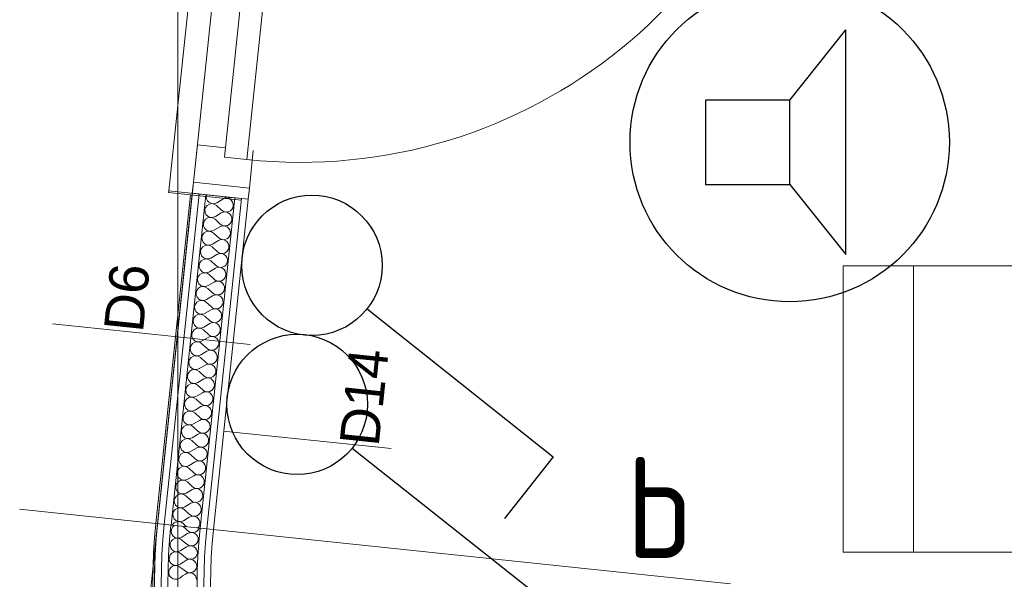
# Model space of a CAD drawing. Header units: millimetres. Extents: x -39149 to 267781, y -2340 to 58540.
# Tile 210 of 244: x 35730 to 37482, y 39961 to 40957. Entities that reach past the tile are written whole.
import ezdxf
from ezdxf.enums import TextEntityAlignment as Align

# ---------------------------------------------------------------- set-up
doc = ezdxf.new("R2010")
doc.units = ezdxf.units.MM
doc.header["$LTSCALE"] = 100
doc.header["$MEASUREMENT"] = 0
doc.linetypes.add('B0605', pattern=[141, 70, -35, 1, -35])
doc.linetypes.add('B0701', pattern=[46.823999, 31.199999, -15.624])
for name, color, linetype in [('22 C Binnenwanden', 7, 'Continuous'), ('22 C Binnenwanden Doorsnede-arcering', 7, 'Continuous'), ('22 C Binnenwanden Laagscheidingslijnen', 7, 'Continuous'), ('22 C Binnenwanden Ramen', 7, 'Continuous'), ('22 NC Binnenwanden', 7, 'Continuous'), ('22 NC Binnenwanden Deuren', 7, 'Continuous'), ('45 Plafond', 7, 'Continuous'), ('82 Interieur', 7, 'Continuous'), ('A Markers details', 7, 'Continuous'), ('A Stramien', 7, 'Continuous'), ('EL6311--_LICHT_BINNEN', 3, 'Continuous'), ('EL6421--_GELUID', 3, 'Continuous'), ('T Maatvoering 1_ 50', 7, 'Continuous')]:
    doc.layers.add(name, color=color, linetype=linetype)
doc.styles.add('buro-012', font='isocp.shx', dxfattribs={"height": 120})
doc.styles.add('BURO-018', font='isocp.shx', dxfattribs={"height": 180})
doc.styles.add('GENERATED_STYLE_3', font='swiss.ttf', dxfattribs={"width": 0.96})

# ---------------------------------------------------------------- blocks, each defined once
blk = doc.blocks.new('Slab_121_7', base_point=(40134.1, 38927.6))
at = {"layer": '45 Plafond', "color": 8, "linetype": 'B0701', "lineweight": 0}
blk.add_lwpolyline([(40134.1, 38927.6), (36994.9, 38927.6, -0.445204), (35975.5, 40059.7), (35886.2, 39209.2, 0.445204), (36994.9, 37978), (40267.5, 37978)], format="xyb", close=True, dxfattribs=at)
blk = doc.blocks.new('*X615')
at = {"layer": '22 C Binnenwanden Doorsnede-arcering', "color": 8, "linetype": 'Continuous', "lineweight": 0}
for p, q in [((36080.9, 40631.4), (36091.5, 40637.8)), ((36078.3, 40606.8), (36088.9, 40613.1)), ((36080.3, 40626.5), (36089.4, 40618.1)), ((36077.8, 40601.9), (36086.8, 40593.4)), ((36075.7, 40582.2), (36086.3, 40588.5)), ((36073.1, 40557.5), (36083.7, 40563.9)), ((36075.2, 40577.2), (36084.3, 40568.8)), ((36072.6, 40552.6), (36081.7, 40544.2)), ((36070, 40528), (36079.1, 40519.6)), ((36070.5, 40532.9), (36081.1, 40539.3)), ((36067.9, 40508.3), (36078.6, 40514.6)), ((36065.3, 40483.7), (36076, 40490)), ((36067.4, 40503.4), (36076.5, 40494.9)), ((36064.8, 40478.7), (36073.9, 40470.3)), ((36062.8, 40459), (36073.4, 40465.4)), ((36060.2, 40434.4), (36070.8, 40440.8)), ((36062.2, 40454.1), (36071.3, 40445.7)), ((36059.7, 40429.5), (36068.7, 40421.1)), ((36057.1, 40404.9), (36066.1, 40396.4)), ((36057.6, 40409.8), (36068.2, 40416.1)), ((36055, 40385.2), (36065.6, 40391.5)), ((36054.5, 40380.2), (36063.6, 40371.8)), ((36051.9, 40355.6), (36061, 40347.2)), ((36052.4, 40360.5), (36063, 40366.9)), ((36049.8, 40335.9), (36060.5, 40342.3)), ((36047.2, 40311.3), (36057.9, 40317.6)), ((36049.3, 40331), (36058.4, 40322.6)), ((36046.7, 40306.3), (36055.8, 40297.9)), ((36044.1, 40281.7), (36053.2, 40273.3)), ((36044.7, 40286.6), (36055.3, 40293)), ((36042.1, 40262), (36052.7, 40268.4)), ((36041.6, 40257.1), (36050.6, 40248.7)), ((36039, 40232.5), (36048, 40224)), ((36039.5, 40237.4), (36050.1, 40243.7)), ((36036.9, 40212.8), (36047.5, 40219.1)), ((36034.3, 40188.1), (36044.9, 40194.5)), ((36036.4, 40207.8), (36045.5, 40199.4)), ((36033.8, 40183.2), (36042.9, 40174.8)), ((36031.2, 40158.6), (36040.3, 40150.2)), ((36031.7, 40163.5), (36042.4, 40169.9)), ((36029.1, 40138.9), (36039.8, 40145.2)), ((36028.6, 40134), (36037.7, 40125.5)), ((36026, 40109.3), (36035.1, 40100.9)), ((36026.6, 40114.3), (36037.2, 40120.6)), ((36024, 40089.6), (36034.6, 40096)), ((36021.4, 40065), (36032, 40071.4)), ((36023.5, 40084.7), (36032.5, 40076.3)), ((36020.9, 40060.1), (36027.2, 40054.2))]:
    blk.add_line(p, q, dxfattribs=at)
for centre, start, end in [((36074.5, 40642), 163.958, 300.8746), ((36097.8, 40627.1), 354.0047, 120.8746), ((36100.4, 40651.8), 229.6489, 298.3605), ((36071.9, 40617.4), 47.1348, 300.8746), ((36095.3, 40602.5), 354.0047, 120.8746), ((36097.8, 40627.1), 227.1348, 354.0047), ((36069.3, 40592.8), 47.1348, 300.8746), ((36095.3, 40602.5), 227.1348, 354.0047), ((36066.8, 40568.2), 47.1348, 300.8746), ((36092.7, 40577.9), 354.0047, 120.8746), ((36090.1, 40553.3), 354.0047, 120.8746), ((36092.7, 40577.9), 227.1348, 354.0047), ((36064.2, 40543.5), 47.1348, 300.8746), ((36090.1, 40553.3), 227.1348, 354.0047), ((36061.6, 40518.9), 47.1348, 300.8746), ((36087.5, 40528.6), 227.1348, 354.0047), ((36087.5, 40528.6), 354.0047, 120.8746), ((36084.9, 40504), 354.0047, 120.8746), ((36059, 40494.3), 47.1348, 300.8746), ((36082.3, 40479.4), 354.0047, 120.8746), ((36084.9, 40504), 227.1348, 354.0047), ((36056.4, 40469.7), 47.1348, 300.8746), ((36082.3, 40479.4), 227.1348, 354.0047), ((36053.8, 40445), 47.1348, 300.8746), ((36079.7, 40454.8), 354.0047, 120.8746), ((36077.2, 40430.1), 354.0047, 120.8746), ((36079.7, 40454.8), 227.1348, 354.0047), ((36051.2, 40420.4), 47.1348, 300.8746), ((36077.2, 40430.1), 227.1348, 354.0047), ((36048.6, 40395.8), 47.1348, 300.8746), ((36074.6, 40405.5), 227.1348, 354.0047), ((36074.6, 40405.5), 354.0047, 120.8746), ((36072, 40380.9), 354.0047, 120.8746), ((36046.1, 40371.2), 47.1348, 300.8746), ((36069.4, 40356.3), 354.0047, 120.8746), ((36072, 40380.9), 227.1348, 354.0047), ((36043.5, 40346.5), 47.1348, 300.8746), ((36069.4, 40356.3), 227.1348, 354.0047), ((36040.9, 40321.9), 47.1348, 300.8746), ((36066.8, 40331.6), 354.0047, 120.8746), ((36064.2, 40307), 354.0047, 120.8746), ((36066.8, 40331.6), 227.1348, 354.0047), ((36038.3, 40297.3), 47.1348, 300.8746), ((36064.2, 40307), 227.1348, 354.0047), ((36035.7, 40272.6), 47.1348, 300.8746), ((36061.6, 40282.4), 227.1348, 354.0047), ((36061.6, 40282.4), 354.0047, 120.8746), ((36059.1, 40257.7), 354.0047, 120.8746), ((36033.1, 40248), 47.1348, 300.8746), ((36056.5, 40233.1), 354.0047, 120.8746), ((36059.1, 40257.7), 227.1348, 354.0047), ((36030.5, 40223.4), 47.1348, 300.8746), ((36056.5, 40233.1), 227.1348, 354.0047), ((36028, 40198.8), 47.1348, 300.8746), ((36053.9, 40208.5), 354.0047, 120.8746), ((36051.3, 40183.9), 354.0047, 120.8746), ((36053.9, 40208.5), 227.1348, 354.0047), ((36025.4, 40174.1), 47.1348, 300.8746), ((36051.3, 40183.9), 227.1348, 354.0047), ((36022.8, 40149.5), 47.1348, 300.8746), ((36048.7, 40159.2), 227.1348, 354.0047), ((36048.7, 40159.2), 354.0047, 120.8746), ((36046.1, 40134.6), 354.0047, 120.8746), ((36020.2, 40124.9), 47.1348, 300.8746), ((36043.5, 40110), 354.0047, 120.8746), ((36046.1, 40134.6), 227.1348, 354.0047), ((36017.6, 40100.3), 47.1348, 300.8746), ((36043.5, 40110), 227.1348, 354.0047), ((36015, 40075.6), 47.1348, 300.8746), ((36040.9, 40085.4), 354.0047, 120.8746), ((36038.4, 40060.7), 354.0047, 120.8746), ((36040.9, 40085.4), 227.1348, 354.0047), ((36012.4, 40051), 47.1348, 151.4311), ((36038.4, 40060.7), 315.9706, 354.0047)]:
    blk.add_arc(centre, 12.4, start, end, dxfattribs=at)
blk = doc.blocks.new('Empty Window_2')
at = {"layer": '22 C Binnenwanden Ramen', "color": 8, "linetype": 'Continuous', "lineweight": 0}
for p, q in [((-1094.4, 17), (-1094.4, 5)), ((-1094.4, 5), (-1094.4, -7)), ((-1094.4, -7), (-1094.4, -59)), ((-1094.4, -59), (-1094.4, -71)), ((-1094.4, -71), (-1094.4, -83))]:
    blk.add_line(p, q, dxfattribs=at)
blk = doc.blocks.new('Wall_116_7', base_point=(35975.5, 40059.7))
at = {"layer": '22 C Binnenwanden', "color": 8, "linetype": 'Continuous', "lineweight": 0}
for p, q in [((36037.3, 40648.1), (35975.5, 40059.7)), ((36075, 40049.2), (36136.8, 40637.7))]:
    blk.add_line(p, q, dxfattribs=at)
at = {"layer": '22 C Binnenwanden Laagscheidingslijnen', "color": 8, "linetype": 'Continuous', "lineweight": 0}
for p, q in [((36049.3, 40646.9), (35987.5, 40058.4)), ((36061.2, 40645.6), (35999.4, 40057.2)), ((36051.1, 40051.7), (36112.9, 40640.2)), ((36063, 40050.5), (36124.8, 40638.9))]:
    blk.add_line(p, q, dxfattribs=at)
at = {"layer": '22 C Binnenwanden', "color": 1, "lineweight": 0}
blk.add_blockref('*X615', (0, 0), dxfattribs=at)
at = {"layer": '22 C Binnenwanden Ramen', "color": 1, "linetype": 'Continuous', "lineweight": 0, "zscale": 1000, "rotation": 84.00470410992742}
blk.add_blockref('Empty Window_2', (36168.5, 41734.8), dxfattribs=at)
blk = doc.blocks.new('*X629')
at = {"layer": '22 C Binnenwanden Doorsnede-arcering', "color": 8, "linetype": 'Continuous', "lineweight": 0}
for p, q in [((36000.1, 40049.6), (36001.8, 40053.4)), ((36001.8, 40053.4), (36004.8, 40056.4)), ((36004.8, 40056.4), (36005.2, 40056.5)), ((36020.8, 40054.9), (36024.9, 40051.2)), ((36049.5, 40051.9), (36049.4, 40051.4)), ((35999.7, 40045.4), (36000.1, 40049.6)), ((36000.7, 40041.3), (35999.7, 40045.4)), ((36003, 40037.8), (36000.7, 40041.3)), ((36006.4, 40035.4), (36003, 40037.8)), ((36010.4, 40034.2), (36006.4, 40035.4)), ((36014.6, 40034.4), (36010.4, 40034.2)), ((36018.5, 40035.9), (36014.6, 40034.4)), ((36018.5, 40035.9), (36023.8, 40039.1)), ((36023.8, 40039.1), (36029, 40042.3)), ((36024.9, 40051.2), (36029.5, 40047.1)), ((36029, 40042.3), (36032.2, 40043.6)), ((36032.3, 40045.2), (36029.5, 40047.1)), ((36032.2, 40043.6), (36035.5, 40044)), ((36035.5, 40044.1), (36032.3, 40045.2)), ((36039, 40044), (36035.5, 40044.1)), ((36035.5, 40044), (36038.9, 40043.6)), ((36038.9, 40043.6), (36042, 40042.2)), ((36042.3, 40044.7), (36039, 40044)), ((36042, 40042.2), (36044.7, 40040.1)), ((36045.3, 40046.3), (36042.3, 40044.7)), ((36044.7, 40040.1), (36046.6, 40037.4)), ((36047.7, 40048.6), (36045.3, 40046.3)), ((36046.6, 40037.4), (36047.7, 40034.3)), ((36049.4, 40051.4), (36047.7, 40048.6)), ((36047.7, 40034.3), (36047.9, 40031.1)), ((35997.7, 40020.7), (35997.9, 40024.9)), ((35998.8, 40016.6), (35997.7, 40020.7)), ((35997.9, 40024.9), (35999.6, 40028.7)), ((35999.6, 40028.7), (36002.5, 40031.7)), ((36002.5, 40031.7), (36006.3, 40033.6)), ((36006.3, 40033.6), (36010.4, 40034.2)), ((36010.4, 40034.2), (36014.5, 40033.3)), ((36014.5, 40033.3), (36018.1, 40031.1)), ((36018.1, 40031.1), (36022.8, 40027.1)), ((36021.9, 40015), (36027.1, 40018.3)), ((36022.8, 40027.1), (36027.4, 40023.1)), ((36027.1, 40018.3), (36030.2, 40019.7)), ((36030.3, 40021.3), (36027.4, 40023.1)), ((36030.2, 40019.7), (36033.6, 40020.2)), ((36033.6, 40020.3), (36030.3, 40021.3)), ((36037, 40020.2), (36033.6, 40020.3)), ((36033.6, 40020.2), (36037, 40019.8)), ((36040.3, 40021), (36037, 40020.2)), ((36037, 40019.8), (36040.1, 40018.5)), ((36040.1, 40018.5), (36042.8, 40016.5)), ((36043.2, 40022.7), (36040.3, 40021)), ((36045.6, 40025), (36043.2, 40022.7)), ((36047.2, 40027.9), (36045.6, 40025)), ((36047.9, 40031.1), (36047.2, 40027.9)), ((35996.3, 39995.9), (35996.5, 40000.1)), ((35996.5, 40000.1), (35998.1, 40004)), ((35998.1, 40004), (36000.9, 40007.1)), ((36001.2, 40013.2), (35998.8, 40016.6)), ((36000.9, 40007.1), (36004.6, 40009.1)), ((36004.7, 40010.8), (36001.2, 40013.2)), ((36004.6, 40009.1), (36008.7, 40009.7)), ((36008.7, 40009.7), (36004.7, 40010.8)), ((36012.9, 40010), (36008.7, 40009.7)), ((36008.7, 40009.7), (36012.8, 40008.9)), ((36012.8, 40008.9), (36016.5, 40006.8)), ((36016.7, 40011.7), (36012.9, 40010)), ((36016.5, 40006.8), (36021.2, 40002.9)), ((36016.7, 40011.7), (36021.9, 40015)), ((36021.2, 40002.9), (36026, 39999)), ((36044.1, 40001.4), (36041.8, 39999)), ((36042.8, 40016.5), (36044.8, 40013.8)), ((36045.6, 40004.3), (36044.1, 40001.4)), ((36044.8, 40013.8), (36046, 40010.8)), ((36046.3, 40007.5), (36045.6, 40004.3)), ((36046, 40010.8), (36046.3, 40007.5)), ((35997.5, 39991.9), (35996.3, 39995.9)), ((35997.1, 39979.2), (35999.8, 39982.4)), ((36000, 39988.5), (35997.5, 39991.9)), ((35999.8, 39982.4), (36003.5, 39984.4)), ((36003.5, 39986.2), (36000, 39988.5)), ((36007.6, 39985.2), (36003.5, 39986.2)), ((36003.5, 39984.4), (36007.6, 39985.2)), ((36011.8, 39985.6), (36007.6, 39985.2)), ((36007.6, 39985.2), (36011.7, 39984.5)), ((36011.7, 39984.5), (36015.4, 39982.5)), ((36015.6, 39987.4), (36011.8, 39985.6)), ((36015.4, 39982.5), (36020.3, 39978.7)), ((36015.6, 39987.4), (36020.7, 39990.8)), ((36020.7, 39990.8), (36025.8, 39994.2)), ((36025.8, 39994.2), (36028.8, 39995.7)), ((36028.9, 39997.3), (36026, 39999)), ((36028.8, 39995.7), (36032.2, 39996.3)), ((36032.2, 39996.4), (36028.9, 39997.3)), ((36035.6, 39996.4), (36032.2, 39996.4)), ((36032.2, 39996.3), (36035.6, 39996)), ((36038.9, 39997.3), (36035.6, 39996.4)), ((36035.6, 39996), (36038.8, 39994.8)), ((36038.8, 39994.8), (36041.5, 39992.8)), ((36041.8, 39999), (36038.9, 39997.3)), ((36041.5, 39992.8), (36043.6, 39990.2)), ((36043.6, 39990.2), (36044.8, 39987.2)), ((36045.2, 39983.9), (36044.6, 39980.7)), ((36044.8, 39987.2), (36045.2, 39983.9)), ((35995.5, 39971.1), (35995.6, 39975.3)), ((35996.8, 39967.1), (35995.5, 39971.1)), ((35995.6, 39975.3), (35997.1, 39979.2)), ((35999.4, 39963.8), (35996.8, 39967.1)), ((36015, 39963), (36020, 39966.6)), ((36020, 39966.6), (36025, 39970.1)), ((36020.3, 39978.7), (36025.1, 39975)), ((36025, 39970.1), (36028, 39971.7)), ((36028.1, 39973.3), (36025.1, 39975)), ((36028, 39971.7), (36031.4, 39972.4)), ((36031.4, 39972.5), (36028.1, 39973.3)), ((36034.8, 39972.6), (36031.4, 39972.5)), ((36031.4, 39972.4), (36034.8, 39972.1)), ((36038.1, 39973.5), (36034.8, 39972.6)), ((36034.8, 39972.1), (36038, 39971)), ((36038, 39971), (36040.8, 39969.1)), ((36040.9, 39975.3), (36038.1, 39973.5)), ((36040.8, 39969.1), (36042.9, 39966.6)), ((36043.2, 39977.8), (36040.9, 39975.3)), ((36042.9, 39966.6), (36044.3, 39963.6)), ((36044.6, 39980.7), (36043.2, 39977.8)), ((36003, 39961.6), (35999.4, 39963.8)), ((36007.1, 39960.7), (36003, 39961.6)), ((36011.3, 39961.2), (36007.1, 39960.7)), ((36015, 39963), (36011.3, 39961.2)), ((36044.3, 39963.6), (36044.7, 39960.3))]:
    blk.add_line(p, q, dxfattribs=at)
blk = doc.blocks.new('Wall_120_7', base_point=(35975.5, 40059.7))
at = {"layer": '22 C Binnenwanden', "color": 8, "linetype": 'Continuous', "lineweight": 0}
for radius in [1025, 925]:
    blk.add_arc((36994.9, 39952.6), radius, 174.0047, 270, dxfattribs=at)
at = {"layer": '22 C Binnenwanden Laagscheidingslijnen', "color": 8, "linetype": 'Continuous', "lineweight": 0}
for radius in [1013, 1001, 949, 937]:
    blk.add_arc((36994.9, 39952.6), radius, 174.0047, 270, dxfattribs=at)
at = {"layer": '22 C Binnenwanden', "color": 1, "lineweight": 0}
blk.add_blockref('*X629', (0, 0), dxfattribs=at)
blk = doc.blocks.new('D1a bi h 14_24')
at = {"layer": '22 NC Binnenwanden Deuren', "color": 8, "linetype": 'Continuous', "lineweight": 0}
for p, q in [((-453.5, -10), (-453.5, 897)), ((-503.5, 0), (-436.5, 0)), ((-503.5, 0), (-503.5, -100)), ((-503.5, 0), (-503.5, -100)), ((-453.5, -10), (-453.5, 0)), ((436.5, 0), (503.5, 0)), ((453.5, -10), (453.5, 0)), ((503.5, -100), (503.5, 0)), ((503.5, 0), (503.5, -100)), ((-453.5, -10), (453.5, -10)), ((-453.5, -50), (-453.5, -10)), ((453.5, -10), (453.5, -50)), ((453.5, -50), (-453.5, -50)), ((-436.5, -50), (-436.5, -100)), ((436.5, -50), (436.5, -100)), ((-503.5, -100), (-436.5, -100)), ((436.5, -100), (503.5, -100))]:
    blk.add_line(p, q, dxfattribs=at)
blk.add_arc((-453.5, -10), 907, 0, 90, dxfattribs=at)
blk = doc.blocks.new('Wall_121_7', base_point=(36087.1, 40642.9))
at = {"layer": '22 NC Binnenwanden', "color": 8, "linetype": 'Continuous', "lineweight": 0}
for p, q in [((36039.4, 40667.9), (36037.3, 40648.1)), ((36138.9, 40657.5), (36039.4, 40667.9)), ((36037.3, 40648.1), (36136.8, 40637.7)), ((36136.8, 40637.7), (36138.9, 40657.5))]:
    blk.add_line(p, q, dxfattribs=at)
at = {"layer": '22 NC Binnenwanden Deuren', "color": 1, "linetype": 'Continuous', "lineweight": 0, "zscale": 1000, "rotation": 264.004704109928}
blk.add_blockref('D1a bi h 14_24', (36191.4, 41158.2), dxfattribs=at)
blk = doc.blocks.new('Wall_124_7', base_point=(35972.5, 40060))
at = {"layer": '22 C Binnenwanden', "color": 8, "linetype": 'Continuous', "lineweight": 0}
for p, q in [((36034, 40645.5), (35972.5, 40060)), ((35975.5, 40059.7), (36037, 40645.1)), ((36037, 40645.1), (36034, 40645.5))]:
    blk.add_line(p, q, dxfattribs=at)
blk = doc.blocks.new('Wall_127_7', base_point=(35972.5, 40060))
at = {"layer": '22 C Binnenwanden', "color": 8, "linetype": 'Continuous', "lineweight": 0}
blk.add_line((36196.1, 39305.6), (36198.4, 39307.5), dxfattribs=at)
for radius in [1028, 1025]:
    blk.add_arc((36994.9, 39952.6), radius, 174.0047, 219.0047, dxfattribs=at)
blk = doc.blocks.new('Bureaustoel 3 14 NL+')
at = {"layer": '82 Interieur', "color": 8, "linetype": 'Continuous', "lineweight": 0}
for p, q in [((255, 0), (-255, 0)), ((-255, -625), (-255, 0)), ((255, -625), (255, 0)), ((255, -125), (-255, -125)), ((255, -625), (-255, -625))]:
    blk.add_line(p, q, dxfattribs=at)
blk = doc.blocks.new('Detail Drawing_4_7', base_point=(36076.4, 40448.4))
at = {"layer": 'A Markers details', "color": 8, "linetype": 'Continuous', "lineweight": 0}
for p, q in [((35971.5, 40396.5), (35788.3, 40415.8)), ((36140.5, 40378.8), (35971.5, 40396.5))]:
    blk.add_line(p, q, dxfattribs=at)
at = {"layer": 'A Markers details', "color": 3, "lineweight": 0, "insert": (35950.3, 40398.8), "char_height": 70, "attachment_point": 7, "rotation": 84.0047, "style": 'GENERATED_STYLE_3'}
blk.add_mtext('{D6}', dxfattribs=at)
blk = doc.blocks.new('Detail Drawing_10_7', base_point=(36036.1, 40274.9))
at = {"layer": 'A Markers details', "color": 8, "linetype": 'Continuous', "lineweight": 0}
blk.add_line((36092.9, 40224.7), (36391.3, 40193.5), dxfattribs=at)
at = {"layer": 'A Markers details', "color": 3, "lineweight": 0, "insert": (36368.8, 40195.9), "char_height": 70, "attachment_point": 7, "rotation": 84.0378, "style": 'GENERATED_STYLE_3'}
blk.add_mtext('{D14}', dxfattribs=at)
blk = doc.blocks.new('Wall_420_7', base_point=(36124.5, 40635.9))
at = {"layer": '22 C Binnenwanden', "color": 8, "linetype": 'Continuous', "lineweight": 0}
for p, q in [((35995.6, 40652.5), (35995.2, 40649.5)), ((35995.2, 40649.5), (36124.5, 40635.9)), ((36124.8, 40638.9), (35995.6, 40652.5)), ((36124.5, 40635.9), (36124.8, 40638.9))]:
    blk.add_line(p, q, dxfattribs=at)
blk = doc.blocks.new('Standard grid marker_16')
at = {"layer": 'A Stramien', "color": 8, "linetype": 'B0605', "lineweight": 0}
blk.add_line((4000, 0), (46394.8, 0), dxfattribs=at)
at = {"layer": 'A Stramien', "color": 4, "lineweight": 0, "style": 'GENERATED_STYLE_3'}
blk.add_attdef('AC_MARKERTEXT_1', text='', height=100, rotation=90, dxfattribs=at).set_placement((-20, -37.9), align=Align.BOTTOM_LEFT)
blk = doc.blocks.new('Wall_121_8', base_point=(36087.1, 40642.9))
at = {"layer": '22 NC Binnenwanden', "color": 8, "linetype": 'Continuous', "lineweight": 0}
for p, q in [((36039.4, 40667.9), (36037.3, 40648.1)), ((36138.9, 40657.5), (36039.4, 40667.9)), ((36037.3, 40648.1), (36136.8, 40637.7)), ((36136.8, 40637.7), (36138.9, 40657.5))]:
    blk.add_line(p, q, dxfattribs=at)
at = {"layer": '22 NC Binnenwanden Deuren', "color": 1, "linetype": 'Continuous', "lineweight": 0, "zscale": 1000, "rotation": 264.004704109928}
blk.add_blockref('D1a bi h 14_24', (36191.4, 41158.2), dxfattribs=at)
blk = doc.blocks.new('1114A1')
at = {"color": 0, "linetype": 'Continuous'}
for p, q in [((0.625, 3.333), (2.742, 7)), ((2.742, 7), (3.955, 6.3))]:
    blk.add_line(p, q, dxfattribs=at)
blk.add_circle((0, 2.25), 1.25, dxfattribs=at)
at = {"color": 0, "linetype": 'Continuous', "style": 'BURO-018'}
blk.add_attdef('SWITCHCODE', text='', height=1.8, dxfattribs=at).set_placement((3.356, 9), align=Align.MIDDLE)
at = {"color": 0, "linetype": 'Continuous', "style": 'BURO-018', "flags": 1}
blk.add_attdef('ARTICLECODE', text='', height=1.8, dxfattribs=at).set_placement((0, 0), align=Align.MIDDLE)
blk = doc.blocks.new('E00497')
at = {"color": 0}
for p, q in [((0, 0.75), (1, 2)), ((1, -2), (1, 2)), ((0, 0.75), (-1.5, 0.75)), ((0, -0.75), (0, 0.75)), ((-1.5, -0.75), (0, -0.75)), ((0, -0.75), (1, -2))]:
    blk.add_line(p, q, dxfattribs=at)
blk.add_line((-1.5, 0.75), (-1.5, -0.75))
blk.add_circle((0, 0), 2.841, dxfattribs=at)
at = {"color": 0, "linetype": 'Continuous', "style": 'BURO-018'}
blk.add_attdef('TEXT1', text='', height=1.8, dxfattribs=at).set_placement((0, 4.5), align=Align.MIDDLE)
at = {"color": 0, "linetype": 'Continuous', "style": 'BURO-018', "flags": 1}
blk.add_attdef('ARTICLECODE', text='', height=1.8, dxfattribs=at).set_placement((0, 0), align=Align.MIDDLE)

msp = doc.modelspace()

# ---------------------------------------------------------------- linework, layer by layer
at = {"layer": 'T Maatvoering 1_ 50', "color": 8, "linetype": 'B0701', "lineweight": 0}
for p, q in [((35766.8, 38071.8), (36265.9, 42825)), ((36223.7, 42825), (35995.6, 40652.5)), ((36994.9, 39952.6), (35730.1, 40085.4))]:
    msp.add_line(p, q, dxfattribs=at)

# ---------------------------------------------------------------- block references
at = {"layer": '22 C Binnenwanden', "color": 1, "lineweight": 0}
for name, p in [('Wall_116_7', (35975.5, 40059.7)), ('Wall_420_7', (36124.5, 40635.9)), ('Wall_124_7', (35972.5, 40060)), ('Wall_127_7', (35972.5, 40060)), ('Wall_120_7', (35975.5, 40059.7))]:
    msp.add_blockref(name, p, dxfattribs=at)
at = {"layer": '22 NC Binnenwanden', "color": 1, "lineweight": 0}
for name in ['Wall_121_7', 'Wall_121_8']:
    msp.add_blockref(name, (36087.1, 40642.9), dxfattribs=at)
at = {"layer": '45 Plafond', "color": 255, "linetype": 'B0701', "lineweight": 0}
msp.add_blockref('Slab_121_7', (40134.1, 38927.6), dxfattribs=at)
at = {"layer": '82 Interieur', "color": 30, "linetype": 'Continuous', "lineweight": 0, "xscale": -1, "zscale": 1000, "rotation": 90.0000000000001}
msp.add_blockref('Bureaustoel 3 14 NL+', (37195.6, 40264.2), dxfattribs=at)
at = {"layer": 'A Markers details', "color": 9, "lineweight": 0}
for name, p in [('Detail Drawing_4_7', (36076.4, 40448.4)), ('Detail Drawing_10_7', (36036.1, 40274.9))]:
    msp.add_blockref(name, p, dxfattribs=at)
at = {"layer": 'A Stramien', "color": 1, "linetype": 'Continuous', "lineweight": 0, "zscale": 1000, "rotation": 270}
msp.add_blockref('Standard grid marker_16', (36011.5, 48900), dxfattribs=at)
at = {"layer": 'EL6311--_LICHT_BINNEN', "linetype": 'Continuous'}
ref = msp.add_blockref('1114A1', (36027.7, 40553), dxfattribs=dict(at, xscale=99.99999999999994, yscale=99.99999999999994, zscale=99.99999999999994, rotation=261.5337714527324))
ref.add_attrib('SWITCHCODE', 'b', dxfattribs={"layer": '0', "color": 0, "linetype": 'ByBlock', "height": 180, "style": 'BURO-018'}).set_placement((36868.5, 40088.5), align=Align.MIDDLE)
ref = msp.add_blockref('1114A1', (36001.4, 40305.3), dxfattribs=dict(at, xscale=99.99999999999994, yscale=99.99999999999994, zscale=99.99999999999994, rotation=261.5337714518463))
ref.add_attrib('SWITCHCODE', 'a', dxfattribs={"layer": '0', "color": 0, "linetype": 'ByBlock', "height": 180, "style": 'BURO-018'}).set_placement((36842.2, 39840.8), align=Align.MIDDLE)
at = {"layer": 'EL6421--_GELUID', "linetype": 'Continuous'}
ref = msp.add_blockref('E00497', (37100.3, 40739), dxfattribs=dict(at, xscale=100, yscale=100, zscale=100))
ref.add_attrib('TEXT1', '0-44', dxfattribs={"layer": '0', "color": 1, "linetype": 'ByBlock', "height": 140, "style": 'buro-012'}).set_placement((37100.3, 41189), align=Align.MIDDLE)

doc.saveas('drawing.dxf')
